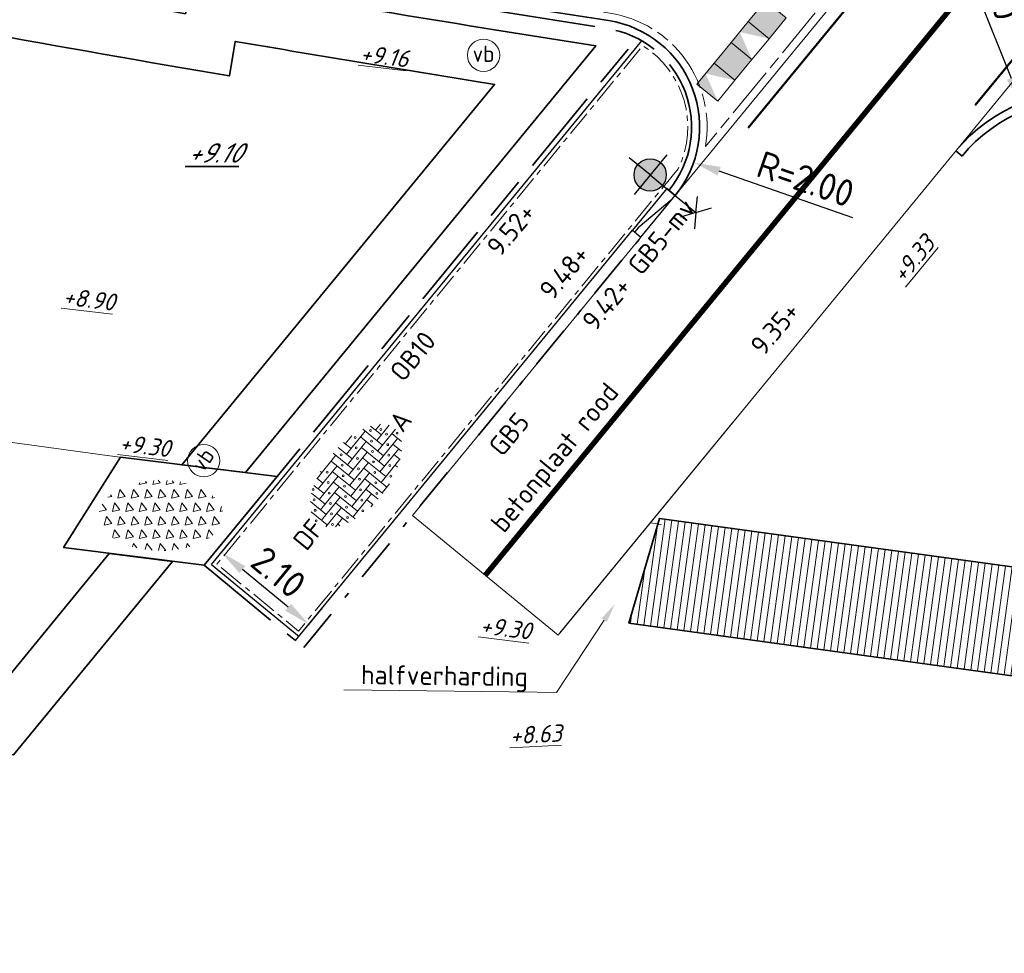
# Model space of a CAD drawing. Header units: metres. Extents: x 167072 to 168585, y 462393 to 462997.
# Tile 7 of 95: x 167583 to 167602, y 462530 to 462548. Entities that reach past the tile are written whole.
import ezdxf
from ezdxf import colors
from ezdxf.entities.mleader import LeaderData, LeaderLine
from ezdxf.enums import TextEntityAlignment as Align
from ezdxf.math import Vec2, Vec3

# ---------------------------------------------------------------- set-up
doc = ezdxf.new("R2010")
doc.units = ezdxf.units.M
doc.header["$LTSCALE"] = 0.2
for name, pattern in [('ACAD_ISO04W100', [30, 24, -3, 0, -3]), ('ACAD_ISO08W100', [36, 24, -3, 6, -3]), ('VH-GELEIDEBAND_50X200', [8, 4, -2, 0, -2]), ('VH-OPSLUITBAND_100X200', [16, 8, -2, 4, -2]), ('VH-OPSLUITBAND_150X250', [24, 16, -2, 4, -2]), ('VW-1-1_STREEP', [2, 1, -1]), ('VW-30-270_STREEP', [3, 0.3, -2.7])]:
    doc.linetypes.add(name, pattern=pattern)
doc.layers.get('0').update_dxf_attribs({"lineweight": 25})
for name, color, linetype, lineweight in [('B-RO-OG-HOOGTEPUNT-BOMEN-T18', 253, 'Continuous', 35), ('B-RO-OG-HOOGTEPUNT-T18', 253, 'Continuous', 13), ('B-WE-VH-VERHARDING_HALFVERHARDING-G', 252, 'Continuous', 18), ('N-WE-GR-HAAG-G', 251, 'GR-HAAG1', 35), ('N-WE-IE-MEUBILAIR_WATERWEGMEUBILAIR_VLONDER-A', 11, 'Continuous', 15), ('N-WE-IE-MEUBILAIR_WEGMEUBILAIR_LICHTMAST-S', 7, 'Continuous', 25), ('N-WE-IE-MEUBILAIR_WEGMEUBILAIR_VERKEERSBORD-S', 7, 'Continuous', 25), ('N-WE-KW-KUNSTWERK_BRUG_VOETGANGERSBRUG-G', 170, 'Continuous', 35), ('N-WE-VH-KANTOPSLUITING-T18', 10, 'Continuous', 18), ('N-WE-VH-KANTOPSLUITING_GELEIDEBAND_50X200-G', 20, 'VH-GELEIDEBAND_50X200', 35), ('N-WE-VH-KANTOPSLUITING_OPSLUITBAND_100X200-G', 150, 'VH-OPSLUITBAND_100X200', 35), ('N-WE-VH-KANTOPSLUITING_OPSLUITBAND_150X250-G', 150, 'VH-OPSLUITBAND_150X250', 35), ('N-WE-VH-KANTOPSLUITING_VERLOOPBAND-S', 2, 'Continuous', 25), ('N-WE-VH-KANTOPSLUITING_VOORKANTBAND_GB_50x200-G', 3, 'Continuous', 25), ('N-WE-VH-KANTOPSLUITING_VOORKANTBAND_OB_100x200-G', 2, 'Continuous', 25), ('N-WE-VH-KANTOPSLUITING_VOORKANTBAND_OB_150x250-G', 3, 'Continuous', 35), ('N-WE-VH-KANTVERHARDING-T18', 10, 'Continuous', 18), ('N-WE-VH-KANTVERHARDING_BSS_LANGS_BAND_DUBBELE_STREKLAAG-G', 10, 'ACAD_ISO08W100', 18), ('N-WE-VH-KANTVERHARDING_SBS_A_ENKELE_STREKLAAG-G', 10, 'ACAD_ISO04W100', 13), ('N-WE-VH-VERHARDING_BEDRIJFSVLOERPLAAT_BETON_INDUSTRIE-T18', 10, 'Continuous', 18), ('N-WE-VH-VERHARDING_BETONPLATEN-G', 10, 'Continuous', 13), ('N-WE-VH-VERHARDING_HALFVERHARDING-G', 1, 'Continuous', 35), ('N-WE-VH-VERHARDING_HALFVERHARDING_GRAVEL-S', 11, 'Continuous', 13), ('N-WE-VH-VERHARDING_STRAATBAKSTEEN-S', 11, 'Continuous', 13), ('N-WE-VW-MARKERING_DWARS_OVERSTEEK_BLOKSTREEP50-G', 252, 'VW-BLOK50-N', 50), ('N-WE-VW-MARKERING_LANGS_STREEP_30270_010-G', 252, 'VW-30-270_STREEP', 13), ('N-WE-VW-MARKERING_LANGS_STREEP_50_010-G', 252, 'VW-1-1_STREEP', 13), ('X-XX-AL-HOOGTELABEL-T25', 1, 'Continuous', 25)]:
    doc.layers.add(name, color=color, linetype=linetype, lineweight=lineweight)
doc.layers.add('N-WE-VH-VERKEERSTEGEL-S', color=11, linetype='Continuous', lineweight=5, transparency=0.5)
doc.layers.add('TM00_MAATVOERING', color=1, linetype='Continuous')
doc.styles.add('NLCS-ISO', font='NLCS-ISO.ttf')
doc.styles.add('NLCS-ISO-M200-T18', font='NLCS-ISO.ttf', dxfattribs={"height": 0.36})
doc.styles.add('NLCS-ISO-M200-T18_CURSIEF', font='NLCS-ISO.ttf', dxfattribs={"oblique": 30, "height": 0.36})
doc.styles.add('NLCS-ISO-M200-T25', font='NLCS-ISO.ttf', dxfattribs={"height": 0.5})
doc.styles.add('ROMANS2-cur', font='NLCS-ISO.ttf', dxfattribs={"oblique": 20})
doc.linetypes.add('GR-HAAG1', pattern='A,6,[176,NLCS.SHX,S=0.125,R=0,X=0,Y=0],-2', length=8)
doc.linetypes.add('VW-BLOK50-N', pattern='A,0,-0.5,[148,NLCS.SHX,S=1,R=0,X=-0.5,Y=0],-0.5', length=1)
doc.dimstyles.new('NLCS-M200-T25-PIJL_L2_H1', dxfattribs={"dimscale": 0.2, "dimtxt": 2.5, "dimasz": 2.5, "dimexe": 2, "dimexo": 2, "dimgap": 0.7, "dimtad": 1, "dimzin": 0, "dimdsep": 46, "dimtxsty": 'NLCS-ISO-M200-T25', "dimcen": 0, "dimdle": 2, "dimclrd": 256, "dimclre": 256, "dimclrt": 256, "dimadec": 1, "dimazin": 0, "dimtfac": 1, "dimtdec": 3, "dimtofl": 0, "dimtmove": 0, "dimatfit": 3, "dimfxl": 2, "dimfxlon": 1, "dimtfillclr": 256, "dimtolj": 1, "dimtzin": 0, "dimlwd": -1, "dimlwe": -1, "dimarcsym": 0})

# ---------------------------------------------------------------- blocks, each defined once
blk = doc.blocks.new('SVH-VERKEERSTEGEL_500X500_HAAIENTAND')
h = blk.add_hatch(color=253)
h.paths.add_polyline_path([(-0.25, -0.5), (-0.25, 0), (0, -0.5)])
h.paths.add_polyline_path([(0, -0.5), (0.25, 0), (0.25, -0.5)])
blk.add_3dface([(-0.25, -0.5), (0.25, -0.5), (0.25, 0), (-0.25, 0)])
blk = doc.blocks.new('SVH-SBS_DIKFORMAAT_ELLEBOOG-SO')
at = {"ltscale": 0.1}
for p, q in [((-1.38, 2.799), (-1.38, 2.07)), ((-1.38, 2.76), (1.38, 2.76)), ((-0.69, 2.946), (-0.69, 2.76)), ((0.69, 2.76), (0.69, 0)), ((1.38, 3.093), (1.38, 0.69)), ((2.07, 3.053), (2.07, 1.38)), ((2.76, 2.965), (2.76, 2.07)), ((2.76, 2.76), (3.709, 2.76)), ((3.45, 2.827), (3.45, 2.76)), ((-3.45, 1.898), (-3.45, 0)), ((-2.76, 2.302), (-2.76, 0.69)), ((-2.07, 2.59), (-2.07, 1.38)), ((-2.07, 2.07), (0.69, 2.07)), ((0, 2.07), (0, -0.69)), ((2.07, 2.07), (4.83, 2.07)), ((4.14, 2.07), (4.14, -0.69)), ((4.83, 2.356), (4.83, 0)), ((5.52, 1.975), (5.52, 0.69)), ((-4.14, 1.257), (-4.14, -0.69)), ((-2.76, 1.38), (0, 1.38)), ((-0.69, 1.38), (-0.69, -1.38)), ((1.38, 1.38), (4.14, 1.38)), ((3.45, 1.38), (3.45, -1.38)), ((5.52, 1.38), (6.22, 1.38)), ((6.21, 1.392), (6.21, 1.38)), ((-4.14, 0), (-1.38, 0)), ((-3.45, 0.69), (-0.69, 0.69)), ((-1.38, 0.69), (-1.38, -2.07)), ((0, 0), (2.76, 0)), ((0.69, 0.69), (3.45, 0.69)), ((2.76, 0.69), (2.76, -2.07)), ((4.14, 0), (6.745, 0)), ((4.83, 0.69), (6.646, 0.69)), ((-4.35, -0.69), (-2.07, -0.69)), ((-2.76, -0.69), (-2.76, -2.053)), ((-2.07, 0), (-2.07, -2.341)), ((-0.69, -0.69), (2.07, -0.69)), ((1.38, -0.69), (1.38, -2.845)), ((2.07, 0), (2.07, -2.76)), ((3.45, -0.69), (6.21, -0.69)), ((5.52, -0.69), (5.52, -1.726)), ((6.21, 0), (6.21, -1.143)), ((-3.789, -1.38), (-2.76, -1.38)), ((-3.45, -1.38), (-3.45, -1.649)), ((-1.38, -1.38), (1.38, -1.38)), ((0.69, -1.38), (0.69, -2.841)), ((2.76, -1.38), (5.52, -1.38)), ((4.83, -1.38), (4.83, -2.107)), ((-2.07, -2.07), (0.69, -2.07)), ((0, -2.07), (0, -2.793)), ((2.07, -2.07), (4.83, -2.07)), ((4.14, -2.07), (4.14, -2.38)), ((-0.278, -2.76), (0, -2.76)), ((1.38, -2.76), (2.461, -2.76))]:
    blk.add_line(p, q, dxfattribs=at)
for centre in [(-2.415, 2.415), (-0.345, 2.415), (1.725, 2.415), (3.795, 2.415), (-3.795, 1.035), (-3.105, 1.725), (-1.725, 1.035), (-1.035, 1.725), (0.345, 1.035), (1.035, 1.725), (2.415, 1.035), (3.105, 1.725), (4.485, 1.035), (5.175, 1.725), (5.865, 1.035), (-4.485, 0.345), (-2.415, 0.345), (-0.345, 0.345), (1.725, 0.345), (3.795, 0.345), (5.865, 0.345), (-3.105, -0.345), (-1.035, -0.345), (1.035, -0.345), (3.105, -0.345), (5.175, -0.345), (6.555, -0.345), (-3.795, -1.035), (-2.415, -1.725), (-1.725, -1.035), (-0.345, -1.725), (0.345, -1.035), (1.725, -1.725), (2.415, -1.035), (3.795, -1.725), (4.485, -1.035), (-1.035, -2.415), (1.035, -2.415), (3.105, -2.415)]:
    blk.add_circle(centre, 0.0881, dxfattribs=at)
at = {"style": 'NLCS-ISO'}
blk.add_attdef('FORMAAT', text='', height=1.8, dxfattribs=at).set_placement((-4.59, 0.124), align=Align.MIDDLE_RIGHT)
blk.add_attdef('KLEUR', text='', height=1.8, dxfattribs=at).set_placement((6.845, 0.124), align=Align.MIDDLE_LEFT)
at = {"style": 'NLCS-ISO', "flags": 1}
blk.add_attdef('FUNCTIE', text='', height=1.8, dxfattribs=at).set_placement((0.116, -3.585), align=Align.MIDDLE_CENTER)
blk = doc.blocks.new('SVH-VERKEERSTEGEL_500X500_TUSSENTEGEL')
blk.add_hatch(color=253).paths.add_polyline_path([(-0.25, -0.5), (-0.25, 0), (0.25, 0), (0.25, -0.5)])
blk.add_3dface([(-0.25, -0.5), (0.25, -0.5), (0.25, 0), (-0.25, 0)])
blk = doc.blocks.new('*D78')
at = {"layer": 'Defpoints', "color": 0, "transparency": 16777216}
for p in [(167602.048, 462546.003), (167603.155, 462543.215)]:
    blk.add_point(p, dxfattribs=at)
at = {"layer": 'TM00_MAATVOERING', "transparency": 16777216}
blk.add_line((167600.745, 462549.286), (167601.864, 462546.468), dxfattribs=at)
blk.add_solid([(167601.941, 462546.498), (167601.786, 462546.437), (167602.048, 462546.003)], dxfattribs=at)
at = {"layer": 'TM00_MAATVOERING', "transparency": 16777216, "insert": (167601.5, 462548.44), "char_height": 0.5, "attachment_point": 5, "rotation": 291.6559, "style": 'NLCS-ISO-M200-T25'}
blk.add_mtext('\\A1;R=3.00', dxfattribs=at)
blk = doc.blocks.new('*D80')
at = {"layer": 'Defpoints', "color": 0, "transparency": 16777216}
for p in [(167594.083, 462545.561), (167595.972, 462544.905)]:
    blk.add_point(p, dxfattribs=at)
at = {"layer": 'TM00_MAATVOERING', "transparency": 16777216}
blk.add_line((167598.929, 462543.879), (167596.444, 462544.741), dxfattribs=at)
blk.add_solid([(167596.471, 462544.82), (167596.417, 462544.663), (167595.972, 462544.905)], dxfattribs=at)
at = {"layer": 'TM00_MAATVOERING', "transparency": 16777216, "insert": (167598.05, 462544.596), "char_height": 0.5, "attachment_point": 5, "rotation": 340.8491, "style": 'NLCS-ISO-M200-T25'}
blk.add_mtext('\\A1;R=2.00', dxfattribs=at)
blk = doc.blocks.new('*D205')
at = {"layer": 'Defpoints', "color": 0, "transparency": 16777216}
for p in [(167587.207, 462537.667), (167587.023, 462537.443), (167588.646, 462536.109)]:
    blk.add_point(p, dxfattribs=at)
at = {"layer": 'TM00_MAATVOERING', "transparency": 16777216}
for p, q in [((167587.207, 462537.667), (167587.461, 462537.976)), ((167588.444, 462536.651), (167587.594, 462537.349)), ((167588.83, 462536.333), (167589.084, 462536.643))]:
    blk.add_line(p, q, dxfattribs=at)
for points in [[(167587.647, 462537.414), (167587.541, 462537.285), (167587.207, 462537.667)], [(167588.496, 462536.715), (167588.391, 462536.586), (167588.83, 462536.333)]]:
    blk.add_solid(points, dxfattribs=at)
at = {"layer": 'TM00_MAATVOERING', "transparency": 16777216, "insert": (167588.266, 462537.301), "char_height": 0.5, "attachment_point": 5, "rotation": 320.5912, "style": 'NLCS-ISO-M200-T25'}
blk.add_mtext('\\A1;2.10', dxfattribs=at)
blk = doc.blocks.new('SVH-GRAVEL-SO')
for p, q in [((-1.976, 3.07), (-2.028, 2.865)), ((-2.028, 2.865), (-1.328, 3.015)), ((-1.328, 3.015), (-1.442, 3.164)), ((-0.683, 3.244), (-0.778, 2.865)), ((-0.778, 2.865), (-0.078, 3.015)), ((-0.078, 3.015), (-0.269, 3.264)), ((0.569, 3.251), (0.472, 2.865)), ((0.472, 2.865), (1.172, 3.015)), ((1.172, 3.015), (1.018, 3.216)), ((1.783, 3.107), (1.722, 2.865)), ((1.722, 2.865), (2.317, 2.993)), ((-4.578, 1.765), (-4.689, 1.909)), ((-3.828, 2.415), (-4.028, 1.615)), ((-3.328, 1.765), (-3.828, 2.415)), ((-2.578, 2.415), (-2.778, 1.615)), ((-2.078, 1.765), (-2.578, 2.415)), ((-1.328, 2.415), (-1.528, 1.615)), ((-0.828, 1.765), (-1.328, 2.415)), ((-0.078, 2.415), (-0.278, 1.615)), ((0.422, 1.765), (-0.078, 2.415)), ((1.172, 2.415), (0.972, 1.615)), ((1.672, 1.765), (1.172, 2.415)), ((2.422, 2.415), (2.222, 1.615)), ((2.231, 2.051), (2.231, 2.051)), ((2.231, 2.051), (2.231, 2.051)), ((2.922, 1.765), (2.422, 2.415)), ((3.672, 2.415), (3.472, 1.615)), ((4.172, 1.765), (3.672, 2.415)), ((4.777, 1.836), (4.722, 1.615)), ((-5.078, 0.515), (-5.479, 1.037)), ((-4.95, 1.686), (-4.578, 1.765)), ((-4.328, 1.165), (-4.528, 0.365)), ((-3.828, 0.515), (-4.328, 1.165)), ((-4.028, 1.615), (-3.328, 1.765)), ((-3.078, 1.165), (-3.278, 0.365)), ((-2.578, 0.515), (-3.078, 1.165)), ((-2.778, 1.615), (-2.078, 1.765)), ((-1.828, 1.165), (-2.028, 0.365)), ((-1.328, 0.515), (-1.828, 1.165)), ((-1.528, 1.615), (-0.828, 1.765)), ((-0.578, 1.165), (-0.778, 0.365)), ((-0.078, 0.515), (-0.578, 1.165)), ((-0.278, 1.615), (0.422, 1.765)), ((0.672, 1.165), (0.472, 0.365)), ((1.172, 0.515), (0.672, 1.165)), ((0.972, 1.615), (1.672, 1.765)), ((1.922, 1.165), (1.722, 0.365)), ((2.422, 0.515), (1.922, 1.165)), ((2.222, 1.615), (2.922, 1.765)), ((3.172, 1.165), (2.972, 0.365)), ((3.672, 0.515), (3.172, 1.165)), ((3.472, 1.615), (4.172, 1.765)), ((4.422, 1.165), (4.222, 0.365)), ((4.922, 0.515), (4.422, 1.165)), ((4.722, 1.615), (4.966, 1.667)), ((-5.74, 0.373), (-5.078, 0.515)), ((-4.528, 0.365), (-3.828, 0.515)), ((-3.278, 0.365), (-2.578, 0.515)), ((-2.028, 0.365), (-1.328, 0.515)), ((-0.778, 0.365), (-0.078, 0.515)), ((0.472, 0.365), (1.172, 0.515)), ((1.722, 0.365), (2.422, 0.515)), ((2.972, 0.365), (3.672, 0.515)), ((4.222, 0.365), (4.922, 0.515)), ((5.588, 0.826), (5.472, 0.365)), ((5.472, 0.365), (5.727, 0.42)), ((-5.078, -0.085), (-5.278, -0.885)), ((-5.278, -0.885), (-4.578, -0.735)), ((-4.578, -0.735), (-5.078, -0.085)), ((-3.828, -0.085), (-4.028, -0.885)), ((-4.028, -0.885), (-3.328, -0.735)), ((-3.328, -0.735), (-3.828, -0.085)), ((-2.578, -0.085), (-2.778, -0.885)), ((-2.778, -0.885), (-2.078, -0.735)), ((-2.078, -0.735), (-2.578, -0.085)), ((-1.328, -0.085), (-1.528, -0.885)), ((-1.528, -0.885), (-0.828, -0.735)), ((-0.828, -0.735), (-1.328, -0.085)), ((-0.078, -0.085), (-0.278, -0.885)), ((-0.278, -0.885), (0.422, -0.735)), ((0.422, -0.735), (-0.078, -0.085)), ((1.172, -0.085), (0.972, -0.885)), ((0.972, -0.885), (1.672, -0.735)), ((1.672, -0.735), (1.172, -0.085)), ((2.422, -0.085), (2.222, -0.885)), ((2.222, -0.885), (2.922, -0.735)), ((2.922, -0.735), (2.422, -0.085)), ((3.672, -0.085), (3.472, -0.885)), ((3.472, -0.885), (4.172, -0.735)), ((4.172, -0.735), (3.672, -0.085)), ((4.922, -0.085), (4.722, -0.885)), ((4.722, -0.885), (5.422, -0.735)), ((5.422, -0.735), (4.922, -0.085)), ((-4.328, -1.335), (-4.505, -2.046)), ((-3.828, -1.985), (-4.328, -1.335)), ((-3.078, -1.335), (-3.278, -2.135)), ((-2.578, -1.985), (-3.078, -1.335)), ((-1.828, -1.335), (-2.028, -2.135)), ((-1.328, -1.985), (-1.828, -1.335)), ((-0.578, -1.335), (-0.778, -2.135)), ((-0.078, -1.985), (-0.578, -1.335)), ((0.672, -1.335), (0.472, -2.135)), ((1.172, -1.985), (0.672, -1.335)), ((1.922, -1.335), (1.722, -2.135)), ((2.422, -1.985), (1.922, -1.335)), ((3.172, -1.335), (2.972, -2.135)), ((3.672, -1.985), (3.172, -1.335)), ((4.422, -1.335), (4.222, -2.135)), ((4.796, -1.82), (4.422, -1.335)), ((-4.412, -2.11), (-3.828, -1.985)), ((-3.278, -2.135), (-2.578, -1.985)), ((-2.578, -2.585), (-2.657, -2.901)), ((-2.251, -3.009), (-2.578, -2.585)), ((-2.028, -2.135), (-1.328, -1.985)), ((-1.328, -2.585), (-1.471, -3.16)), ((-0.829, -3.234), (-1.328, -2.585)), ((-0.778, -2.135), (-0.078, -1.985)), ((-0.078, -2.585), (-0.247, -3.264)), ((0.422, -3.235), (-0.078, -2.585)), ((0.472, -2.135), (1.172, -1.985)), ((1.172, -2.585), (1.015, -3.216)), ((1.599, -3.139), (1.172, -2.585)), ((1.722, -2.135), (2.422, -1.985)), ((2.422, -2.585), (2.321, -2.992)), ((2.664, -2.899), (2.422, -2.585)), ((2.972, -2.135), (3.672, -1.985)), ((4.222, -2.135), (4.442, -2.088)), ((0.29, -3.263), (0.422, -3.235))]:
    blk.add_line(p, q)
at = {"style": 'NLCS-ISO', "flags": 1}
blk.add_attdef('FUNCTIE', text='', height=1.8, dxfattribs=at).set_placement((0.054, -4.201), align=Align.MIDDLE_CENTER)
blk = doc.blocks.new('N-SIE-WEG_LICHTMAST_1UITHOUDER-SO')
h = blk.add_hatch(color=256)
edge = h.paths.add_edge_path()
edge.add_arc((0, 0), 1.5, 0, 360)
for p, q in [((0, -2.42), (0, 2.33)), ((-5.5, 0), (-6.339, 1.244)), ((-5.5, 0), (-4.661, 1.244)), ((-5.5, 0), (-6.339, -1.244)), ((-1.5, 0), (-5.5, 0)), ((-5.5, 0), (-4.661, -1.244)), ((0, 0), (-1.495, 0)), ((0, 0), (2.515, 0))]:
    blk.add_line(p, q)
blk.add_circle((0, 0), 1.5)
at = {"style": 'NLCS-ISO'}
blk.add_attdef('TYPE', text='', height=1.8, dxfattribs=at).set_placement((0, 2.33), align=Align.BOTTOM_CENTER)
blk = doc.blocks.new('SVH-VERLOOPBAND_GELEIDEBAND 50 200X200 HD_OPSLUITBAND 200X200 HD_L1000_RECHTS-MM')
at = {"linetype": 'Continuous'}
blk.add_lwpolyline([(0, 0), (1000, 0), (1000, 200), (0, 200)], close=True, dxfattribs=at)
blk.add_lwpolyline([(900, 0), (100, 150), (0, 150)], dxfattribs=at)
blk = doc.blocks.new('SIE-WEG_PAAL_VERKEERSBORD-SO')
at = {"color": 0, "linetype": 'ByBlock', "lineweight": 18}
blk.add_circle((0, 0), 1.5, dxfattribs=at)
at = {"color": 0, "linetype": 'ByBlock', "lineweight": 18, "style": 'NLCS-ISO'}
blk.add_text('vb', height=1.5, dxfattribs=at).set_placement((0, 0.132), align=Align.MIDDLE_CENTER)

msp = doc.modelspace()

# ---------------------------------------------------------------- hatches: boundary and pattern name
at = {"layer": 'N-WE-IE-MEUBILAIR_WATERWEGMEUBILAIR_VLONDER-A'}
h = msp.add_hatch(dxfattribs=at)
h.set_pattern_fill('ANSI31', angle=135)
h.set_pattern_definition([(262.1786, (167602.59982, 462535.28193), (0.1238371, -0.0170107), [])])
h.paths.add_polyline_path([(167602.6, 462535.282), (167602.872, 462537.263), (167595.338, 462538.298), (167594.768, 462536.358)])

# ---------------------------------------------------------------- linework, layer by layer
at = {"layer": 'B-WE-VH-VERHARDING_HALFVERHARDING-G'}
for points in [[(167508.167, 462555.827, -0.015769), (167519.815, 462552.881, 0.041696), (167527.65, 462551.772, -0.015362), (167533.446, 462551.24, 0.364939), (167536.684, 462553.35, -0.006936), (167536.904, 462554.044), (167538.63, 462553.363, 0.396377), (167540.995, 462550.001, -0.020845), (167548.656, 462548.088, 0.054735), (167588.237, 462539.077)], [(167595.165, 462538.216, -0.000029), (167595.369, 462538.188)]]:
    msp.add_lwpolyline(points, format="xyb", dxfattribs=at)
at = {"layer": 'N-WE-GR-HAAG-G'}
msp.add_lwpolyline([(167586.537, 462547.665, -0.00844), (167569.833, 462550.838), (167569.965, 462551.474, -0.014859), (167540.893, 462558.414, 0.010586), (167540.376, 462557.518), (167541.125, 462557.315, 0.014109), (167568.783, 462550.699), (167568.651, 462550.063, 0.009431), (167587.352, 462546.51), (167587.463, 462547.151, 0.002419), (167592.275, 462546.354), (167586.472, 462539.293), (167587.65, 462539.15), (167594.156, 462547.068, -0.003782), (167586.647, 462548.305), (167586.537, 462547.665)], format="xyb", dxfattribs=at)
msp.add_lwpolyline([(167585.123, 462537.65), (167582.94, 462534.993, -0.029321), (167529.491, 462547.121, 0.015189), (167511.479, 462551.747), (167511.74, 462553.156), (167510.766, 462553.39), (167510.32, 462550.981, -0.015978), (167529.213, 462546.161, 0.02963), (167583.346, 462533.912), (167586.294, 462537.501)], format="xyb", close=True, dxfattribs=at)
at = {"layer": 'N-WE-KW-KUNSTWERK_BRUG_VOETGANGERSBRUG-G'}
msp.add_lwpolyline([(167602.6, 462535.282), (167602.872, 462537.263), (167595.338, 462538.298), (167594.768, 462536.358)], close=True, dxfattribs=at)
at = {"layer": 'N-WE-VH-KANTOPSLUITING_GELEIDEBAND_50X200-G', "flags": 128}
msp.add_lwpolyline([(167588.737, 462535.905), (167594.993, 462543.519)], dxfattribs=at)
at = {"layer": 'N-WE-VH-KANTOPSLUITING_OPSLUITBAND_100X200-G'}
msp.add_line((167586.882, 462537.429), (167588.582, 462536.032), dxfattribs=at)
at = {"layer": 'N-WE-VH-KANTOPSLUITING_OPSLUITBAND_100X200-G', "flags": 128}
msp.add_lwpolyline([(167586.882, 462537.429), (167594.92, 462547.211)], dxfattribs=at)
at = {"layer": 'N-WE-VH-KANTOPSLUITING_OPSLUITBAND_150X250-G', "flags": 128}
for points in [[(167512.782, 462569.149, 0.149858), (167519.241, 462564.94), (167533.172, 462560.931, 0.031204), (167594.369, 462547.389, -0.580296), (167595.512, 462544.387)], [(167717.035, 462530.23), (167603.549, 462546.037, 0.261044), (167600.953, 462545.024), (167600.838, 462545.119)]]:
    msp.add_lwpolyline(points, format="xyb", dxfattribs=at)
at = {"layer": 'N-WE-VH-KANTOPSLUITING_VOORKANTBAND_GB_50x200-G'}
msp.add_lwpolyline([(167588.582, 462536.032), (167594.838, 462543.646)], dxfattribs=at)
at = {"layer": 'N-WE-VH-KANTOPSLUITING_VOORKANTBAND_OB_100x200-G'}
msp.add_line((167587.023, 462537.443), (167588.646, 462536.109), dxfattribs=at)
at = {"layer": 'N-WE-VH-KANTOPSLUITING_VOORKANTBAND_OB_100x200-G', "flags": 128}
msp.add_lwpolyline([(167587.023, 462537.443), (167595.01, 462547.162)], dxfattribs=at)
at = {"layer": 'N-WE-VH-KANTOPSLUITING_VOORKANTBAND_OB_150x250-G', "flags": 128}
for points in [[(167512.901, 462569.241, 0.149753), (167519.282, 462565.084), (167533.214, 462561.075, 0.031204), (167594.392, 462547.537, -0.580296), (167595.628, 462544.292)], [(167717.055, 462530.378), (167603.569, 462546.186, 0.261044), (167600.838, 462545.119)]]:
    msp.add_lwpolyline(points, format="xyb", dxfattribs=at)
at = {"layer": 'N-WE-VH-KANTVERHARDING_BSS_LANGS_BAND_DUBBELE_STREKLAAG-G', "ltscale": 0.2, "flags": 128}
msp.add_lwpolyline([(167588.658, 462553.399, 0.005709), (167599.865, 462551.623, 0.15196), (167601.708, 462551.912), (167596.191, 462545.198, 0.418651), (167594.414, 462547.676, -0.003295), (167587.879, 462548.744)], format="xyb", close=True, dxfattribs=at)
at = {"layer": 'N-WE-VH-KANTVERHARDING_SBS_A_ENKELE_STREKLAAG-G', "ltscale": 0.1, "flags": 128}
msp.add_lwpolyline([(167595.685, 462544.787), (167588.636, 462536.208), (167587.122, 462537.452), (167595.025, 462547.071, -0.382922)], format="xyb", close=True, dxfattribs=at)
at = {"layer": 'N-WE-VH-VERHARDING_BETONPLATEN-G'}
msp.add_line((167593.49, 462536.178), (167596.709, 462540.096), dxfattribs=at)
at = {"layer": 'N-WE-VH-VERHARDING_BETONPLATEN-G', "flags": 128}
msp.add_lwpolyline([(167603.274, 462553.597), (167650.769, 462611.4), (167657.145, 462619.16), (167657.779, 462619.933), (167736.658, 462715.931), (167739.362, 462713.709), (167593.453, 462536.132), (167590.749, 462538.354), (167594.993, 462543.519), (167595.628, 462544.292)], close=True, dxfattribs=at)
at = {"layer": 'N-WE-VH-VERHARDING_HALFVERHARDING-G'}
msp.add_lwpolyline([(167588.237, 462539.077), (167586.882, 462537.429), (167584.276, 462537.762), (167585.33, 462539.434)], close=True, dxfattribs=at)
at = {"layer": 'N-WE-VW-MARKERING_DWARS_OVERSTEEK_BLOKSTREEP50-G', "ltscale": 5, "flags": 128}
for points in [[(167601.197, 462545.967), (167603.364, 462548.605), (167606.91, 462552.921)], [(167596.983, 462545.547), (167601.055, 462550.503), (167602.062, 462551.728)]]:
    msp.add_lwpolyline(points, dxfattribs=at)
at = {"layer": 'N-WE-VW-MARKERING_LANGS_STREEP_30270_010-G', "ltscale": 5, "const_width": 0.1}
msp.add_lwpolyline([(167592.101, 462537.243), (167598.777, 462545.367)], dxfattribs=at)
at = {"layer": 'N-WE-VW-MARKERING_LANGS_STREEP_50_010-G', "ltscale": 2.5, "const_width": 0.1, "flags": 128}
msp.add_lwpolyline([(167604.173, 462551.935), (167598.777, 462545.367)], dxfattribs=at)

# ---------------------------------------------------------------- block references
at = {"layer": 'N-WE-IE-MEUBILAIR_WEGMEUBILAIR_LICHTMAST-S', "xscale": 0.2, "yscale": 0.2, "zscale": 0.2, "rotation": 140.5911913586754}
msp.add_blockref('N-SIE-WEG_LICHTMAST_1UITHOUDER-SO', (167595.164, 462544.673), dxfattribs=at)
at = {"layer": 'N-WE-IE-MEUBILAIR_WEGMEUBILAIR_VERKEERSBORD-S', "xscale": 0.2, "yscale": 0.2, "zscale": 0.2}
msp.add_blockref('SIE-WEG_PAAL_VERKEERSBORD-SO', (167592.071, 462546.894), dxfattribs=at)
at = {"layer": 'N-WE-IE-MEUBILAIR_WEGMEUBILAIR_VERKEERSBORD-S', "xscale": 0.2, "yscale": 0.2, "zscale": 0.2, "rotation": 55.66264634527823}
msp.add_blockref('SIE-WEG_PAAL_VERKEERSBORD-SO', (167586.877, 462539.371), dxfattribs=at)
at = {"layer": 'N-WE-VH-KANTOPSLUITING_VERLOOPBAND-S', "lineweight": 25, "xscale": 0.001, "yscale": 0.001, "zscale": 0.001, "rotation": 50.60563273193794}
msp.add_blockref('SVH-VERLOOPBAND_GELEIDEBAND 50 200X200 HD_OPSLUITBAND 200X200 HD_L1000_RECHTS-MM', (167594.993, 462543.519), dxfattribs=at)
at = {"layer": 'N-WE-VH-VERHARDING_HALFVERHARDING_GRAVEL-S', "ltscale": 0.2, "xscale": 0.2, "yscale": 0.2, "zscale": 0.2}
msp.add_blockref('SVH-GRAVEL-SO', (167586.086, 462538.354), dxfattribs=at)
at = {"layer": 'N-WE-VH-VERHARDING_STRAATBAKSTEEN-S', "xscale": 0.2000000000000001, "yscale": 0.2000000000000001, "zscale": 0.2000000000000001, "rotation": 50.91343281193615}
msp.add_blockref('SVH-SBS_DIKFORMAAT_ELLEBOOG-SO', (167589.585, 462538.908), dxfattribs=at).add_auto_attribs({'FORMAAT': 'DF', 'KLEUR': 'A'})
at = {"layer": 'N-WE-VH-VERKEERSTEGEL-S'}
for name, p, rotation in [('SVH-VERKEERSTEGEL_500X500_TUSSENTEGEL', (167597.144, 462547.712), 50.59119164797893), ('SVH-VERKEERSTEGEL_500X500_HAAIENTAND', (167597.213, 462547.008), 230.5911914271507), ('SVH-VERKEERSTEGEL_500X500_TUSSENTEGEL', (167596.509, 462546.94), 50.59119164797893), ('SVH-VERKEERSTEGEL_500X500_HAAIENTAND', (167596.578, 462546.236), 230.5911914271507)]:
    msp.add_blockref(name, p, dxfattribs=dict(at, rotation=rotation))

# ---------------------------------------------------------------- texts
at = {"layer": 'B-RO-OG-HOOGTEPUNT-BOMEN-T18', "style": 'ROMANS2-cur', "oblique": 30}
msp.add_text('%%u+9.10', height=0.36, dxfattribs=at).set_placement((167587.069, 462545.081), align=Align.MIDDLE_CENTER)
at = {"layer": 'B-RO-OG-HOOGTEPUNT-T18', "style": 'NLCS-ISO-M200-T18_CURSIEF', "oblique": 15}
for s, rotation, p in [('%%u+9.16', 353.1226, (167589.769, 462546.773)), ('%%u+9.33', 50.5912, (167599.868, 462542.646)), ('%%u+8.90', 353.1226, (167584.255, 462542.265)), ('%%u+9.30', 353.1226, (167585.298, 462539.546)), ('%%u+9.30', 353.1226, (167591.997, 462536.161))]:
    msp.add_text(s, height=0.32, rotation=rotation, dxfattribs=at).set_placement(p)
at = {"layer": 'B-RO-OG-HOOGTEPUNT-T18', "ltscale": 0.2, "style": 'NLCS-ISO-M200-T18_CURSIEF', "oblique": 15}
msp.add_text('%%u+8.63', height=0.32, rotation=3.0154, dxfattribs=at).set_placement((167592.57, 462534.109))
at = {"layer": 'N-WE-VH-KANTOPSLUITING-T18', "char_height": 0.36, "attachment_point": 1, "rotation": 50.5912, "style": 'NLCS-ISO-M200-T18'}
for s, insert in [('GB5-mv', (167594.723, 462543.016)), ('OB10', (167590.301, 462541.038)), ('GB5 ', (167592.142, 462539.656))]:
    msp.add_mtext(s, dxfattribs=dict(at, insert=insert))
at = {"layer": 'N-WE-VH-VERHARDING_BEDRIJFSVLOERPLAAT_BETON_INDUSTRIE-T18', "insert": (167592.172, 462538.236), "char_height": 0.36, "attachment_point": 1, "rotation": 50.5912, "style": 'NLCS-ISO-M200-T18'}
msp.add_mtext_dynamic_manual_height_columns('betonplaat rood', width=10.54213, gutter_width=1.8, heights=[0], dxfattribs=at)
at = {"layer": 'X-XX-AL-HOOGTELABEL-T25', "style": 'NLCS-ISO'}
for s, p in [('9.52+', (167592.376, 462543.133)), ('9.48+', (167593.353, 462542.326)), ('9.42+', (167594.146, 462541.754)), ('9.35+', (167597.272, 462541.296))]:
    msp.add_text(s, height=0.36, rotation=49.9981, dxfattribs=at).set_placement(p)

# ---------------------------------------------------------------- dimensions: what is measured, and where the dimension line sits
at = {"layer": 'TM00_MAATVOERING'}
dim = msp.add_radius_dim(center=(167603.155, 462543.215), mpoint=(167602.048, 462546.003), text='R=3.00', dimstyle='NLCS-M200-T25-PIJL_L2_H1', override={"dimpost": 'R=<>'}, dxfattribs=at)
dim.commit()
dim.dimension.update_dxf_attribs({"geometry": '*D78', "text_midpoint": (167601.138, 462548.296), "dimtype": 164})
dim = msp.add_radius_dim(center=(167594.083, 462545.561), mpoint=(167595.972, 462544.905), text='R=2.00', dimstyle='NLCS-M200-T25-PIJL_L2_H1', override={"dimpost": 'R=<>'}, dxfattribs=at)
dim.commit()
dim.dimension.update_dxf_attribs({"geometry": '*D80', "text_midpoint": (167598.05, 462544.596)})
dim = msp.add_aligned_dim(p1=(167588.646, 462536.109), p2=(167587.023, 462537.443), distance=-0.29, dimstyle='NLCS-M200-T25-PIJL_L2_H1', dxfattribs=at)
dim.commit()
dim.dimension.update_dxf_attribs({"geometry": '*D205', "text_midpoint": (167588.266, 462537.301)})

# ---------------------------------------------------------------- leaders
at = {"layer": 'N-WE-VH-KANTVERHARDING-T18'}
ml = msp.add_multileader_mtext('Standard', dxfattribs=at)
ml.set_content('halfverharding', color=256, style='NLCS-ISO-M200-T18')
ml.set_leader_properties(color=256, linetype='ByLayer', lineweight=-1)
ml.build(insert=Vec2(0, 0))
ml.multileader.update_dxf_attribs({"text_left_attachment_type": 5, "text_right_attachment_type": 5, "dogleg_length": 0.36, "arrow_head_size": 0.36})
ctx = ml.context
ctx.base_point, ctx.char_height, ctx.arrow_head_size, ctx.landing_gap_size, ctx.plane_origin, ctx.plane_x_axis, ctx.plane_y_axis = Vec3(167589.611, 462535.117), 0.36, 0.36, 0.18, Vec3(167594.238, 462535.06), Vec3(0.999924, -0.012352), Vec3(0.012352, 0.999924)
ctx.left_attachment, ctx.right_attachment = 5, 5
notes = []
notes.append((ctx, [(1, (1, 1, 0), (167593.427, 462535.07), (-0.999924, 0.012352), 0.36, [(0, [(167594.509, 462536.712)], 0, [])])]))
ctx.mtext.insert, ctx.mtext.text_direction, ctx.mtext.rotation, ctx.mtext.flow_direction = Vec3(167589.797, 462535.583), Vec3(0.999924, -0.012352), 6.270833, 5
for ctx, leaders in notes:
    for number, flags, end, landing, length, lines in leaders:
        leader = LeaderData()
        leader.index, (leader.has_last_leader_line, leader.has_dogleg_vector, leader.attachment_direction) = number, flags
        leader.last_leader_point, leader.dogleg_vector, leader.dogleg_length = Vec3(end), Vec3(landing), length
        for number, points, colour, breaks in lines:
            line = LeaderLine()
            line.index, line.vertices, line.color, line.breaks = number, Vec3.list(points), colors.encode_raw_color(colour), breaks
            leader.lines.append(line)
        ctx.leaders.append(leader)

doc.saveas('drawing.dxf')
